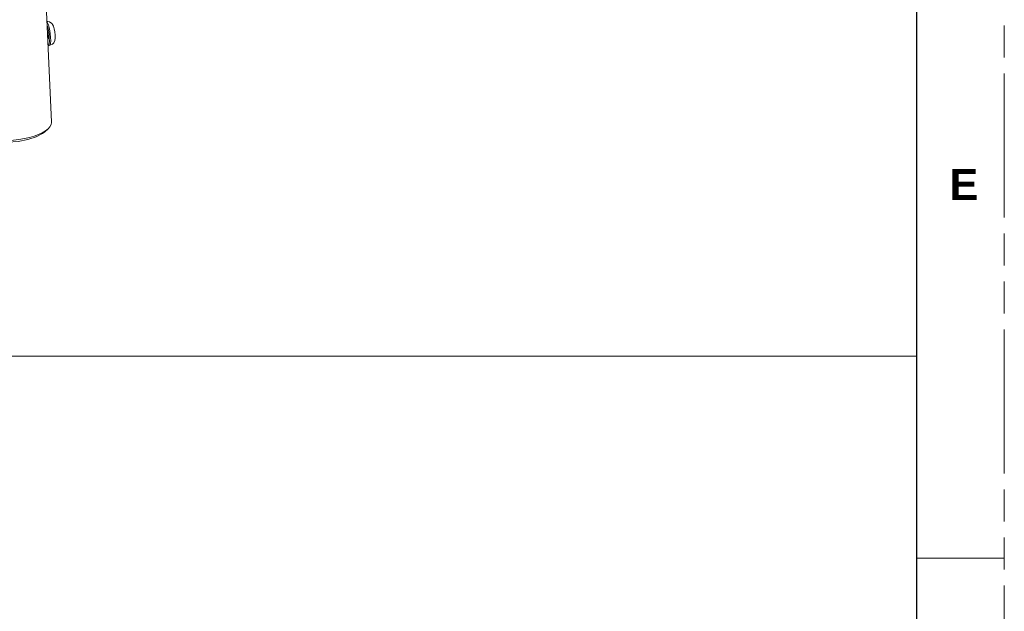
# Model space of a CAD drawing. Header units: millimetres. Extents: x 3925 to 5043, y -86 to 778.
# Tile 149 of 158: x 4900 to 5043, y 338 to 424. Entities that reach past the tile are written whole.
import ezdxf

# ---------------------------------------------------------------- set-up
doc = ezdxf.new("R2010")
doc.units = ezdxf.units.MM
doc.header["$LTSCALE"] = 46.255
doc.linetypes.add('PHANTOM', pattern=[0.8, 0.45, -0.05, 0.1, -0.05, 0.1, -0.05])
doc.linetypes.add('SLD-Solid', pattern=[0])
doc.layers.get('0').update_dxf_attribs({"linetype": 'CONTINUOUS'})
doc.layers.add('140-154101-0DXF_CONTINUOUS_LINE', color=7, linetype='CONTINUOUS')
doc.layers.add('Form', color=7, linetype='CONTINUOUS', lineweight=13)
doc.styles.add('SLDTEXTSTYLE0', font='arialbd.ttf', dxfattribs={"height": 5.5})

msp = doc.modelspace()

# ---------------------------------------------------------------- linework, layer by layer
at = {"color": 7, "linetype": 'PHANTOM', "lineweight": 0}
msp.add_line((5042.5114, -86.0394), (5042.5114, 777.5606), dxfattribs=at)
at = {"color": 7, "linetype": 'Continuous', "lineweight": 30}
msp.add_line((5029.8114, 752.1606), (5029.8114, -60.6394), dxfattribs=at)
at = {"color": 7, "linetype": 'Continuous', "lineweight": 0}
msp.add_line((5029.8114, 345.7606), (5042.5114, 345.7606), dxfattribs=at)
at = {"layer": '140-154101-0DXF_CONTINUOUS_LINE', "color": 7, "linetype": 'Continuous', "lineweight": 0}
for p, q in [((4904.9502, 408.8324), (4904.1711, 425.7597)), ((4904.4956, 422.8548), (4904.3171, 423.2447)), ((4904.4073, 423.3621), (4904.3175, 423.3624)), ((4904.6484, 423.2936), (4904.4073, 423.3621)), ((4904.8616, 423.1647), (4904.6484, 423.2936)), ((4905.2235, 422.6526), (4905.0783, 422.9281)), ((4905.3378, 422.3033), (4905.2235, 422.6526)), ((4904.4036, 420.7094), (4904.44, 420.9134)), ((4904.6261, 420.9713), (4904.6281, 420.5015)), ((4905.4734, 420.929), (4905.4798, 421.3531)), ((4904.6272, 419.8947), (4904.4334, 419.8684)), ((4904.6281, 420.5015), (4904.5879, 420.1416)), ((4904.6272, 419.8947), (4904.8675, 419.9617)), ((4904.6272, 419.8947), (4904.7016, 419.9479)), ((4904.0014, 407.4195), (4904.4387, 407.8235))]:
    msp.add_line(p, q, dxfattribs=at)
for points in [[(4904.3431, 422.683), (4904.3896, 422.538), (4904.5005, 422.0424), (4904.582, 421.5033), (4904.6261, 420.9713)], [(4904.7016, 419.9479), (4904.7781, 420.1511), (4904.8218, 420.5273), (4904.8185, 421.0263), (4904.7638, 421.6262), (4904.6477, 422.2984), (4904.4956, 422.8548)], [(4905.0783, 422.9281), (4905.0182, 423.0091), (4904.9469, 423.0882), (4904.8616, 423.1647)], [(4905.4798, 421.3531), (4905.4301, 421.8485), (4905.3378, 422.3033)], [(4904.44, 420.9134), (4904.4427, 421.2382), (4904.4083, 421.6181), (4904.3452, 421.9766)], [(4905.2545, 420.274), (4905.4089, 420.5867), (4905.4734, 420.929)], [(4904.5879, 420.1416), (4904.5099, 419.9244), (4904.442, 419.8748)], [(4904.8675, 419.9617), (4905.0823, 420.0919), (4905.2545, 420.274)], [(4904.9502, 408.8324), (4904.9505, 408.7577), (4904.8859, 408.444), (4904.7158, 408.1322), (4904.4387, 407.8235)], [(4894.6082, 406.391), (4895.7881, 406.0812), (4897.1684, 405.9086), (4898.6498, 405.8846), (4900.1273, 406.0086), (4901.5164, 406.2731), (4902.7155, 406.6593), (4903.6451, 407.1412), (4904.0008, 407.4196)], [(4903.6093, 407.2595), (4903.0624, 407.006), (4902.4416, 406.779), (4901.7561, 406.582), (4901.0192, 406.4188), (4900.2414, 406.2917), (4899.4372, 406.2033), (4898.6218, 406.1551), (4897.8063, 406.1477), (4897.0081, 406.1814), (4896.2362, 406.2558), (4895.5091, 406.3692), (4894.8354, 406.5201)], [(4904.4387, 407.8235), (4904.0718, 407.5347), (4903.6093, 407.2595)]]:
    msp.add_lwpolyline(points, dxfattribs=at)
at = {"layer": 'Form', "color": 7, "linetype": 'SLD-Solid', "lineweight": 0}
msp.add_line((4623.4114, 374.995), (5029.8114, 374.995), dxfattribs=at)

# ---------------------------------------------------------------- texts
at = {"color": 7, "linetype": 'Continuous', "lineweight": 0, "insert": (5034.6057, 402.0083), "char_height": 4.445, "attachment_point": 1, "style": 'SLDTEXTSTYLE0'}
msp.add_mtext('E', dxfattribs=at)

doc.saveas('drawing.dxf')
